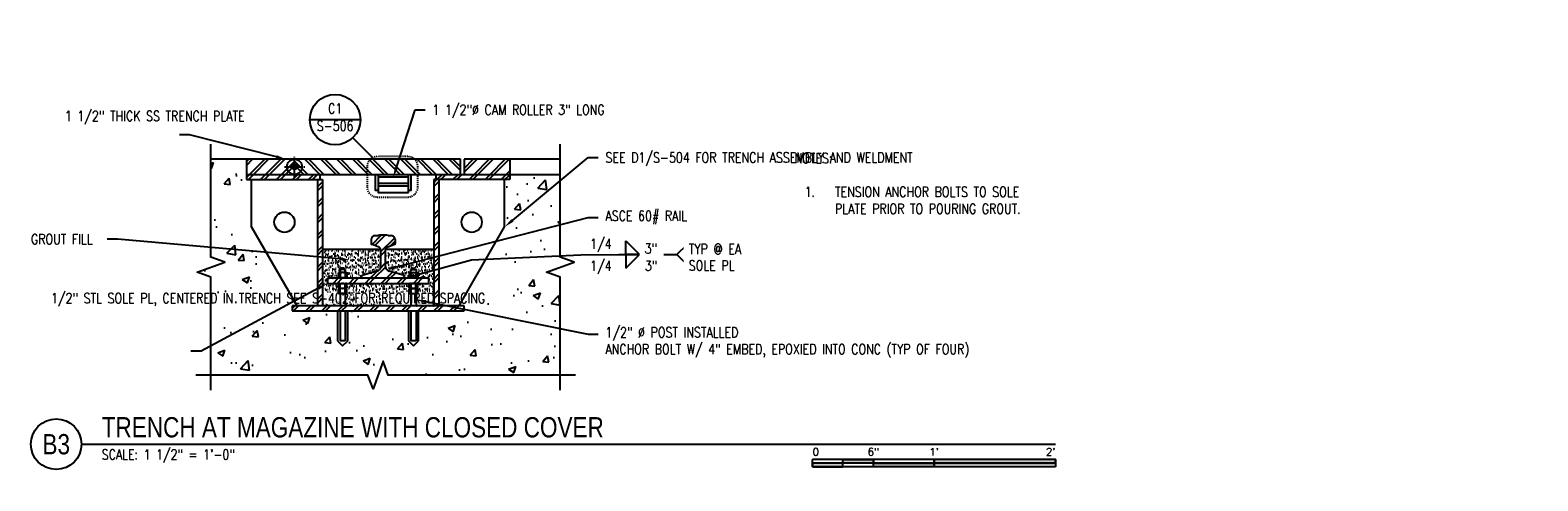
# Model space of a CAD drawing. Header units: inches. Extents: x -53 to 872, y 66 to 205.
# Tile 15 of 29: x 482 to 631, y 76 to 120. Entities that reach past the tile are written whole.
import ezdxf
from ezdxf import colors
from ezdxf.entities.mleader import LeaderData, LeaderLine
from ezdxf.enums import TextEntityAlignment as Align
from ezdxf.math import Vec2, Vec3

# ---------------------------------------------------------------- set-up
doc = ezdxf.new("R2010")
doc.units = ezdxf.units.IN
doc.header["$MEASUREMENT"] = 0
doc.linetypes.add('CENTER2', pattern=[1.125, 0.75, -0.125, 0.125, -0.125])
doc.linetypes.add('Dash', pattern=[0.25, 0.125, -0.125])
for name, color, linetype in [('A-ANNO-NOTE', 2, 'Continuous'), ('A-ANNO-SYMB', 2, 'Continuous'), ('G-ANNO-REFR', 2, 'Continuous'), ('G-Anno-Std-Cntr', 1, 'CENTER2'), ('M-DETL-PATT', 8, 'Continuous'), ('S-ANNO-NOTE', 2, 'Continuous'), ('S-ANNO-SYMB', 2, 'Continuous'), ('S-ANNO-TEXT', 2, 'Continuous'), ('S-DETL', 90, 'Continuous'), ('S-DETL-MEDM', 3, 'Continuous'), ('S-DETL-THIN', 1, 'Continuous')]:
    doc.layers.add(name, color=color, linetype=linetype)
doc.layers.add('A-WALL-PATT', color=8, linetype='Continuous', lineweight=18)
doc.styles.add('Annotative', font='romans.shx', dxfattribs={"width": 0.8, "height": 0.125})
doc.styles.add('Arial', font='romans.shx', dxfattribs={"width": 0.8})
doc.styles.add('ROMANS', font='romans.shx', dxfattribs={"width": 0.8})
doc.styles.add('TITLES', font='swiss.ttf', dxfattribs={"width": 0.8, "height": 0.25})
pattern_1 = [(45, (455.7008, -8.487), (-0.79196, 0.79196), []), (45, (455.7008, -7.287), (-0.79196, 0.79196), [])]

# ---------------------------------------------------------------- blocks, each defined once
blk = doc.blocks.new('*U35')
at = {"layer": 'G-Anno-Std-Cntr', "color": 0, "lineweight": -3, "transparency": 16777216}
for p, q in [((-1, 0), (-0.05, 0)), ((0, 0.05), (0, 1)), ((0.05, 0), (1, 0)), ((0, -1), (0, -0.05))]:
    blk.add_line(p, q, dxfattribs=at)
at = {"layer": 'G-Anno-Std-Cntr', "color": 0, "linetype": 'Continuous', "lineweight": -3, "transparency": 16777216}
for p, q in [((-0.03, 0), (0.03, 0)), ((0, -0.03), (0, 0.03))]:
    blk.add_line(p, q, dxfattribs=at)
blk = doc.blocks.new('HDR-Si_Weld-Symbol - Both-1969908-TRENCH AT MAGAZINE OPEN COVER')
at = {"layer": 'A-ANNO-NOTE'}
for p, q in [((0.031, 0.169), (0.2, 0)), ((0.031, 0), (0.031, 0.169)), ((0.661, 0), (0.786, 0.125)), ((-0.437, 0), (0.671, 0)), ((0.2, 0), (0.031, 0)), ((0.031, -0.169), (0.2, 0)), ((0.031, 0), (0.031, -0.169)), ((0.2, 0), (0.031, 0)), ((0.661, 0), (0.786, -0.125))]:
    blk.add_line(p, q, dxfattribs=at)
blk = doc.blocks.new('Detail Callout AEC')
at = {"color": 0, "linetype": 'ByBlock', "lineweight": -3, "transparency": 16777216}
blk.add_line((0.312, 0), (-0.312, 0), dxfattribs=at)
blk.add_circle((0, 0), 0.312, dxfattribs=at)
at = {"color": 0, "linetype": 'ByBlock', "lineweight": -3, "transparency": 16777216, "style": 'ROMANS', "width": 0.8}
for tag, p in [('SHEETNUMBER', (0, -0.126)), ('VIEWNUMBER', (0, 0.051))]:
    blk.add_attdef(tag, text='', height=0.125, dxfattribs=at).set_placement(p, align=Align.CENTER)
blk = doc.blocks.new('*U27')
for points in [[(-3, -0.281), (-2.625, -0.281), (-2.625, -0.234), (-3, -0.234)], [(-2.625, -0.188), (-2.25, -0.188), (-2.25, -0.234), (-2.625, -0.234)], [(-2.25, -0.235), (-1.5, -0.235), (-1.5, -0.281), (-2.25, -0.281)], [(-1.5, -0.234), (0, -0.234), (0, -0.187), (-1.5, -0.187)]]:
    blk.add_hatch(color=256).paths.add_polyline_path(points)
for p, q in [((0, -0.187), (-3, -0.187)), ((-3, -0.281), (-3, -0.187)), ((0, -0.234), (-3, -0.234)), ((0, -0.281), (-3, -0.281)), ((-2.625, -0.281), (-2.625, -0.188)), ((-2.25, -0.281), (-2.25, -0.188)), ((-1.5, -0.281), (-1.5, -0.188)), ((0, -0.187), (0, -0.281))]:
    blk.add_line(p, q)
at = {"flags": 128}
for points in [[(-3, -0.281), (-2.625, -0.281), (-2.625, -0.234), (-3, -0.234), (-3, -0.281)], [(-2.625, -0.188), (-2.25, -0.188), (-2.25, -0.234), (-2.625, -0.234), (-2.625, -0.188)], [(-2.25, -0.235), (-1.5, -0.235), (-1.5, -0.281), (-2.25, -0.281), (-2.25, -0.235)], [(-1.5, -0.234), (0, -0.234), (0, -0.187), (-1.5, -0.187), (-1.5, -0.234)]]:
    blk.add_lwpolyline(points, close=True, dxfattribs=at)
at = {"style": 'Arial'}
blk.add_text('0', height=0.0937, dxfattribs=at).set_placement((-3, -0.094), align=Align.MIDDLE_LEFT)
for s, p in [('6"', (-2.25, -0.094)), ("1'", (-1.5, -0.094))]:
    blk.add_text(s, height=0.0937, dxfattribs=at).set_placement(p, align=Align.MIDDLE_CENTER)
blk.add_text("2'", height=0.0937, dxfattribs=at).set_placement((0, -0.094), align=Align.MIDDLE_RIGHT)
blk = doc.blocks.new('*U54')
at = {"linetype": 'Continuous', "lineweight": -3}
blk.add_line((1.125, 0.625), (13.152, 0.625), dxfattribs=at)
at = {"lineweight": -3}
blk.add_circle((0.812, 0.625), 0.312, dxfattribs=at)
at = {"lineweight": -3, "style": 'Arial'}
blk.add_attdef('DRAWING_AREA_TITLE', text='', height=0.187, dxfattribs=at).set_placement((1.374, 0.634), align=Align.BOTTOM_LEFT)
blk.add_attdef('X#', text='', height=0.187, dxfattribs=at).set_placement((0.812, 0.625), align=Align.MIDDLE_CENTER)
blk.add_attdef('SCALE:', text='', height=0.0938, dxfattribs=at).set_placement((1.374, 0.561), align=Align.TOP_LEFT)

msp = doc.modelspace()

# ---------------------------------------------------------------- hatches: boundary and pattern name
at = {"layer": 'A-WALL-PATT', "lineweight": -3}
h = msp.add_hatch(dxfattribs=at)
h.set_pattern_fill('AR-CONC', color=8, style=0)
h.set_pattern_definition([(50, (20.8815, -8.487), (7.1726, -0.62752), [0.75, -8.25]), (355, (20.8815, -8.487), (-1.38751, 7.52192), [0.6, -6.6]), (100.4514, (21.479, -8.539), (5.78509, 6.8944), [0.6374, -7.01142]), (46.1842, (20.8815, -6.487), (10.67241, -1.6552), [1.125, -12.375]), (96.6356, (21.771, -6.625), (9.34662, 9.74119), [0.9561, -10.51714]), (351.1842, (20.881, -6.487), (9.34662, 9.74119), [0.9, -9.9]), (21, (21.8815, -6.987), (5.96907, -4.02619), [0.75, -8.25]), (326, (21.8815, -6.987), (2.43315, 7.2515), [0.6, -6.6]), (71.4514, (22.379, -7.3225), (8.40222, 3.22531), [0.6374, -7.01142]), (37.5, (20.8815, -8.487), (0.121599, 3.328939), [0, -6.52, 0, -6.7, 0, -6.625]), (7.5, (20.8815, -8.487), (2.630695, 3.944117), [0, -3.82, 0, -6.37, 0, -2.525]), (327.5, (18.6515, -8.487), (5.338224, -0.225549), [0, -2.5, 0, -7.8, 0, -10.35]), (317.5, (17.6515, -8.487), (5.83186, 1.00105), [0, -3.25, 0, -5.18, 0, -7.35])])
h.paths.add_polyline_path([(534.203, 86.05), (534.203, 95.6989), (532.8293, 96.1989), (535.5767, 97.1989), (534.203, 97.6989), (534.203, 105.8478), (529.203, 105.8478), (529.203, 105.3478), (528.703, 105.3478), (528.703, 100.6748), (524.203, 92.8806), (524.703, 92.8806), (524.703, 92.3806), (520.203, 92.3806), (520.203, 89.4274), (519.703, 88.9274), (519.203, 89.4274), (519.203, 92.3806), (513.203, 92.3806), (513.203, 89.4274), (512.703, 88.9274), (512.203, 89.4274), (512.203, 92.3806), (507.703, 92.3806), (507.703, 92.8806), (508.203, 92.8806), (503.703, 100.6748), (503.703, 105.3478), (503.203, 105.3478), (503.203, 107.3478), (499.6952, 107.3478), (499.6952, 97.6989), (501.0689, 97.1989), (498.3215, 96.1989), (499.6952, 95.6989), (499.6952, 86.05), (515.203, 86.05), (515.703, 84.6763), (516.703, 87.4237), (517.203, 86.05)])
at = {"layer": 'M-DETL-PATT', "lineweight": -3}
h = msp.add_hatch(dxfattribs=at)
h.set_pattern_fill('FP_1', color=8, style=0, pattern_type=2)
h.set_pattern_definition(pattern_1)
h.paths.add_polyline_path([(503.203, 105.8478), (507.953, 105.8478), (507.953, 107.3478), (503.203, 107.3478)])
h = msp.add_hatch(dxfattribs=at)
h.set_pattern_fill('FP_3', color=8, style=0, pattern_type=2)
h.set_pattern_definition([(135, (455.7008, -8.487), (-0.79196, -0.79196), []), (135, (455.7008, -7.287), (-0.79196, -0.79196), [])])
h.paths.add_polyline_path([(507.953, 105.8478), (524.3369, 105.8478), (524.3369, 107.348), (507.953, 107.348)])
h = msp.add_hatch(dxfattribs=at)
h.set_pattern_fill('FP_1', color=8, style=0, pattern_type=2)
h.set_pattern_definition(pattern_1)
h.paths.add_polyline_path([(528.703, 105.8478), (529.203, 105.8478), (529.203, 107.3478), (524.703, 107.3478), (524.703, 105.8478)])
h = msp.add_hatch(dxfattribs=at)
h.set_pattern_fill('FP_1', color=8, style=0, pattern_type=2)
h.set_pattern_definition(pattern_1)
h.paths.add_polyline_path([(503.703, 105.3478), (510.453, 105.3478), (510.453, 105.8478), (503.203, 105.8478), (503.203, 105.3478)])
h.paths.add_polyline_path([(524.703, 105.3478), (529.203, 105.3478), (529.203, 105.8478), (521.953, 105.8478), (521.953, 105.3478)])
h = msp.add_hatch(dxfattribs=at)
h.set_pattern_fill('FP_1', color=8, style=0, pattern_type=2)
h.set_pattern_definition(pattern_1)
h.paths.add_polyline_path([(510.203, 92.8806), (510.703, 92.8806), (510.703, 96.8103), (510.6965, 96.8088), (510.6775, 97.1416), (510.703, 97.1416), (510.703, 105.3478), (510.203, 105.3478), (510.203, 97.809)])
h.paths.add_polyline_path([(521.703, 92.8806), (522.203, 92.8806), (522.203, 105.3478), (521.703, 105.3478), (521.703, 98.4439)])
h = msp.add_hatch(dxfattribs=at)
h.set_pattern_fill('FP_1', color=8, style=0, pattern_type=2)
h.set_pattern_definition(pattern_1)
h.paths.add_polyline_path([(514.6405, 95.5978), (518.7817, 95.6), (518.7967, 95.6062), (518.8097, 95.6161), (518.8196, 95.6291), (518.8259, 95.6441), (518.828, 95.6603), (518.8259, 95.8169), (518.8199, 95.8318), (518.8103, 95.8446), (518.7978, 95.8546), (518.7831, 95.861), (517.3119, 96.2937), (517.1946, 96.3453), (517.0943, 96.425), (517.0176, 96.5276), (516.9694, 96.6463), (516.953, 96.7734), (516.953, 98.4439), (516.9601, 98.5032), (516.9811, 98.5591), (517.0148, 98.6085), (517.0592, 98.6484), (517.1118, 98.6767), (517.8664, 98.9742), (517.8842, 98.9961), (517.8905, 99.0235), (517.8905, 99.4381), (517.8789, 99.5305), (517.845, 99.6172), (517.7906, 99.6929), (517.7194, 99.7528), (517.6355, 99.7933), (517.5443, 99.812), (517.0779, 99.8456), (516.9628, 99.8478), (516.3281, 99.8456), (516.2131, 99.839), (515.8617, 99.812), (515.7705, 99.7933), (515.6866, 99.7528), (515.6154, 99.6929), (515.561, 99.6172), (515.5271, 99.5305), (515.5155, 99.4381), (515.5155, 99.0235), (515.5218, 98.9961), (515.5396, 98.9742), (515.5651, 98.9624), (516.2942, 98.6767), (516.3468, 98.6484), (516.3912, 98.6085), (516.4249, 98.5591), (516.4459, 98.5032), (516.453, 98.4439), (516.453, 96.7734), (516.4366, 96.6463), (516.3884, 96.5276), (516.3117, 96.425), (516.2114, 96.3453), (516.0941, 96.2937), (514.6082, 95.8546), (514.5957, 95.8446), (514.5861, 95.8318), (514.5801, 95.8169), (514.578, 95.8011), (514.5801, 95.6441), (514.5864, 95.6291), (514.5963, 95.6161), (514.6092, 95.6062), (514.6243, 95.6)])
h = msp.add_hatch(dxfattribs=at)
h.set_pattern_fill('AR-SAND', color=8, scale=0.25, style=0)
h.set_pattern_definition([(37.5, (0, 0), (-0.01574834, 0.48170594), [0, -0.38, 0, -0.425, 0, -0.40625]), (7.5, (0, 0), (0.4424442, 0.7055365), [0, -0.205, 0, -0.3425, 0, -0.13125]), (327.5, (-0.3075, 0), (0.77853547, 0.00141476), [0, -0.125, 0, -0.45, 0, -0.5875]), (317.5, (-0.3075, 0), (0.75153165, 0.2194189), [0, -0.0625, 0, -0.295, 0, -0.3375])])
h.paths.add_polyline_path([(521.703, 98.4439), (516.953, 98.4439), (516.953, 96.7734, 0.33270641), (517.3119, 96.2937), (518.7831, 95.861, -0.33270641), (518.828, 95.8011), (518.828, 95.6603, -0.41421356), (518.7655, 95.5978), (519.203, 95.5978), (519.203, 95.6603), (519.3717, 95.6603, -0.26247591), (519.278, 95.7132), (519.278, 96.1075, -0.26247591), (519.3717, 96.1603), (519.453, 96.1603), (519.453, 96.4692, 0.21458834), (519.5379, 96.5563, -0.31496944), (519.5966, 96.5973), (519.8094, 96.5973, -0.31496944), (519.8681, 96.5563, 0.21458834), (519.953, 96.4692), (519.953, 96.1603), (520.0343, 96.1603, -0.26247591), (520.128, 96.1075), (520.128, 95.7132, -0.26247591), (520.0343, 95.6603), (520.203, 95.6603), (520.203, 95.5978), (521.203, 95.5978), (521.203, 95.0978), (520.0234, 95.0978, -0.28912077), (520.128, 95.0455), (520.128, 94.6512, -0.24384896), (520.0419, 94.5986, -0.24384896), (520.128, 94.546), (520.128, 94.1518, -0.26247591), (520.0343, 94.0989), (519.953, 94.0989), (519.953, 92.8806), (521.703, 92.8806)])
h.paths.add_polyline_path([(519.453, 94.0989), (519.3717, 94.0989, -0.26247591), (519.278, 94.1518), (519.278, 94.546, -0.23617522), (519.3609, 94.5984), (519.3717, 94.5984, -0.26247591), (519.278, 94.6512), (519.278, 95.0455, -0.23617522), (519.3609, 95.0978), (513.0234, 95.0978, -0.28912077), (513.128, 95.0455), (513.128, 94.6512, -0.24384896), (513.0419, 94.5986, -0.24384896), (513.128, 94.546), (513.128, 94.1518, -0.26247591), (513.0343, 94.0989), (512.953, 94.0989), (512.953, 92.8806), (519.453, 92.8806)])
h.paths.add_polyline_path([(516.453, 98.4439), (510.703, 98.4439), (510.703, 92.8806), (512.453, 92.8806), (512.453, 94.0989), (512.3717, 94.0989, -0.26247591), (512.278, 94.1518), (512.278, 94.546, -0.23617522), (512.3609, 94.5984), (512.3717, 94.5984, -0.26247591), (512.278, 94.6512), (512.278, 95.0455, -0.23617522), (512.3609, 95.0978), (511.203, 95.0978), (511.203, 95.5978), (512.203, 95.5978), (512.203, 95.6603), (512.3717, 95.6603, -0.26247591), (512.278, 95.7132), (512.278, 96.1075, -0.26247591), (512.3717, 96.1603), (512.453, 96.1603), (512.453, 96.4692, 0.21458834), (512.5379, 96.5563, -0.31496944), (512.5966, 96.5973), (512.8094, 96.5973, -0.31496944), (512.8681, 96.5563, 0.21458834), (512.953, 96.4692), (512.953, 96.1603), (513.0343, 96.1603, -0.26247591), (513.128, 96.1075), (513.128, 95.7132, -0.26247591), (513.0343, 95.6603), (513.203, 95.6603), (513.203, 95.5978), (514.6405, 95.5978, -0.41421356), (514.578, 95.6603), (514.578, 95.8011, -0.33270641), (514.6229, 95.861), (516.0941, 96.2937, 0.33270641), (516.453, 96.7734)])
h = msp.add_hatch(dxfattribs=at)
h.set_pattern_fill('FP_1', color=8, style=0, pattern_type=2)
h.set_pattern_definition(pattern_1)
h.paths.add_polyline_path([(519.4955, 95.0978), (521.203, 95.0978), (521.203, 95.5978), (511.203, 95.5978), (511.203, 95.0978), (518.828, 95.0978)])
h = msp.add_hatch(dxfattribs=at)
h.set_pattern_fill('FP_1', color=8, style=0, pattern_type=2)
h.set_pattern_definition(pattern_1)
h.paths.add_polyline_path([(508.9275, 92.3806), (524.703, 92.3806), (524.703, 92.8806), (507.703, 92.8806), (507.703, 92.3806)])

# ---------------------------------------------------------------- linework, layer by layer
at = {"layer": 'A-ANNO-NOTE', "lineweight": -3}
msp.add_line((525.439, 97.4266), (536.944, 97.9469), dxfattribs=at)
at = {"layer": 'A-ANNO-SYMB', "lineweight": -3}
msp.add_line((515.6739, 107.5094), (513.7196, 109.4827), dxfattribs=at)
at = {"layer": 'A-ANNO-SYMB', "linetype": 'Dash', "lineweight": -3, "ltscale": 0.5}
msp.add_lwpolyline([(515.1176, 106.6132), (515.1176, 104.6251, 0.41421356), (516.1176, 103.6251), (519.1287, 103.6251, 0.41421356), (520.1287, 104.6251), (520.1287, 106.6132, 0.41421356), (519.1287, 107.6132), (516.1176, 107.6132, 0.41421356)], format="xyb", close=True, dxfattribs=at)
at = {"layer": 'S-DETL', "lineweight": -3}
for p, q in [((503.203, 107.3478), (499.6952, 107.3478)), ((529.203, 105.8478), (534.203, 105.8478))]:
    msp.add_line(p, q, dxfattribs=at)
at = {"layer": 'S-DETL-MEDM', "lineweight": -3}
for p, q in [((524.3369, 107.348), (503.203, 107.348)), ((503.203, 107.3478), (503.203, 105.3478)), ((524.3369, 105.8478), (524.3369, 107.348)), ((524.703, 107.3478), (524.703, 105.8478)), ((534.203, 107.3478), (524.703, 107.3478)), ((529.203, 107.3478), (529.203, 105.3478)), ((503.203, 105.8478), (534.203, 105.8478)), ((510.453, 105.8478), (510.453, 105.3478)), ((521.953, 105.3478), (521.953, 105.8478)), ((503.203, 105.3478), (510.703, 105.3478)), ((503.703, 100.6748), (503.703, 105.3478)), ((510.203, 105.3478), (510.203, 92.8806)), ((510.703, 105.3478), (510.703, 92.8806)), ((529.203, 105.3478), (521.703, 105.3478)), ((521.703, 105.3478), (521.703, 92.8806)), ((522.203, 105.3478), (522.203, 92.8806)), ((528.703, 100.6748), (528.703, 105.3478)), ((508.203, 92.8806), (503.703, 100.6748)), ((515.8617, 99.812), (516.2131, 99.839)), ((516.9628, 99.8478), (516.4432, 99.8478)), ((517.1929, 99.839), (517.5443, 99.812)), ((524.203, 92.8806), (528.703, 100.6748)), ((516.453, 98.4439), (510.703, 98.4439)), ((515.5155, 99.4381), (515.5155, 99.0235)), ((516.2942, 98.6767), (515.5651, 98.9624)), ((516.453, 98.4439), (516.453, 96.7734)), ((516.953, 96.7734), (516.953, 98.4439)), ((521.703, 98.4439), (516.953, 98.4439)), ((517.1118, 98.6767), (517.8409, 98.9624)), ((517.8905, 99.4381), (517.8905, 99.0235)), ((521.203, 95.5978), (511.203, 95.5978)), ((511.203, 95.5978), (511.203, 95.0978)), ((513.203, 95.6603), (512.203, 95.6603)), ((512.203, 95.6603), (512.203, 95.5978)), ((512.278, 96.1075), (512.278, 95.7132)), ((513.0343, 96.1603), (512.3717, 96.1603)), ((512.953, 96.4692), (512.453, 96.4692)), ((512.453, 96.4692), (512.453, 96.1603)), ((512.4655, 96.1075), (512.4655, 95.7132)), ((512.8094, 96.5973), (512.5966, 96.5973)), ((512.9405, 96.1075), (512.9405, 95.7132)), ((512.953, 96.1603), (512.953, 96.4692)), ((513.128, 96.1075), (513.128, 95.7132)), ((513.203, 95.5978), (513.203, 95.6603)), ((514.578, 95.8011), (514.578, 95.6603)), ((516.0941, 96.2937), (514.6229, 95.861)), ((518.7831, 95.861), (517.3119, 96.2937)), ((518.828, 95.6603), (518.828, 95.8011)), ((519.203, 95.5978), (519.203, 95.6603)), ((519.203, 95.6603), (520.203, 95.6603)), ((519.278, 96.1075), (519.278, 95.7132)), ((519.3717, 96.1603), (520.0343, 96.1603)), ((519.453, 96.1603), (519.453, 96.4692)), ((519.453, 96.4692), (519.953, 96.4692)), ((519.4655, 96.1075), (519.4655, 95.7132)), ((519.5966, 96.5973), (519.8094, 96.5973)), ((519.9405, 96.1075), (519.9405, 95.7132)), ((519.953, 96.4692), (519.953, 96.1603)), ((520.128, 96.1075), (520.128, 95.7132)), ((520.203, 95.6603), (520.203, 95.5978)), ((521.203, 95.0978), (521.203, 95.5978)), ((511.203, 95.0978), (521.203, 95.0978)), ((512.278, 94.6512), (512.278, 95.0455)), ((512.278, 94.1518), (512.278, 94.546)), ((513.0343, 94.5984), (512.3717, 94.5984)), ((513.0343, 94.0989), (512.3717, 94.0989)), ((512.453, 94.0989), (512.453, 92.8806)), ((512.4655, 94.6512), (512.4655, 95.0455)), ((512.4655, 94.1518), (512.4655, 94.546)), ((512.9405, 94.6512), (512.9405, 95.0455)), ((512.9405, 94.1518), (512.9405, 94.546)), ((512.953, 94.0989), (512.953, 92.8806)), ((513.128, 94.6512), (513.128, 95.0455)), ((513.128, 94.1518), (513.128, 94.546)), ((519.278, 94.6512), (519.278, 95.0455)), ((519.278, 94.1518), (519.278, 94.546)), ((519.3717, 94.5984), (520.0343, 94.5984)), ((519.3717, 94.0989), (520.0343, 94.0989)), ((519.453, 94.0989), (519.453, 92.8806)), ((519.4655, 94.6512), (519.4655, 95.0455)), ((519.4655, 94.1518), (519.4655, 94.546)), ((519.9405, 94.6512), (519.9405, 95.0455)), ((519.9405, 94.1518), (519.9405, 94.546)), ((519.953, 94.0989), (519.953, 92.8806)), ((520.128, 94.6512), (520.128, 95.0455)), ((520.128, 94.1518), (520.128, 94.546)), ((524.703, 92.8806), (507.703, 92.8806)), ((507.703, 92.8806), (507.703, 92.3806)), ((507.703, 92.3806), (524.703, 92.3806)), ((512.453, 92.3806), (512.453, 89.4274)), ((512.953, 92.3806), (512.953, 89.4274)), ((519.453, 92.3806), (519.453, 89.4274)), ((519.953, 92.3806), (519.953, 89.4274)), ((524.703, 92.3806), (524.703, 92.8806)), ((512.953, 89.4274), (512.453, 89.4274)), ((519.953, 89.4274), (519.453, 89.4274))]:
    msp.add_line(p, q, dxfattribs=at)
for points in [[(499.6952, 84.55), (499.6952, 95.6989), (498.3215, 96.1989), (501.0689, 97.1989), (499.6952, 97.6989), (499.6952, 108.8478)], [(534.203, 84.55), (534.203, 95.6989), (532.8293, 96.1989), (535.5767, 97.1989), (534.203, 97.6989), (534.203, 108.8478)], [(516.203, 105.8478), (516.203, 104.2758), (515.953, 104.2758), (515.953, 105.8478)], [(519.453, 105.8478), (519.453, 104.2758), (519.203, 104.2758), (519.203, 105.8478)], [(535.703, 86.05), (517.203, 86.05), (516.703, 87.4237), (515.703, 84.6763), (515.203, 86.05), (498.1952, 86.05)]]:
    msp.add_lwpolyline(points, dxfattribs=at)
for centre, radius in [((507.953, 106.5978), 0.75), ((507.953, 106.5978), 0.25), ((506.953, 101.1363), 1), ((525.453, 101.1363), 1)]:
    msp.add_circle(centre, radius, dxfattribs=at)
for centre, radius, start, end in [((515.8905, 99.4381), 0.375, 94.398705, 180), ((516.4432, 96.8478), 3, 90, 94.398705), ((516.9628, 96.8478), 3, 85.601295, 90), ((517.5155, 99.4381), 0.375, 0, 85.601295), ((515.578, 99.0235), 0.0625, 180, 258.111342), ((516.203, 98.4439), 0.25, 0, 68.602314), ((517.203, 98.4439), 0.25, 111.397686, 180), ((517.828, 99.0235), 0.0625, 281.888658, 0), ((512.3717, 96.0508), 0.1096, 31.171949, 148.828051), ((512.3717, 95.7699), 0.1096, 211.171949, 328.828051), ((512.3987, 96.6071), 0.1482, 291.486002, 339.931337), ((512.703, 95.5946), 0.5652, 65.153553, 114.846447), ((512.703, 96.2261), 0.5652, 245.153553, 294.846447), ((512.5966, 96.5348), 0.0625, 90, 159.931337), ((512.8094, 96.5348), 0.0625, 20.068663, 90), ((513.0073, 96.6071), 0.1482, 200.068663, 248.513998), ((513.0343, 96.0508), 0.1096, 31.171949, 148.828051), ((513.0343, 95.7699), 0.1096, 211.171949, 328.828051), ((514.6405, 95.8011), 0.0625, 106.38954, 180), ((514.6405, 95.6603), 0.0625, 180, 270), ((515.953, 96.7734), 0.5, 286.38954, 360), ((517.453, 96.7734), 0.5, 180, 253.61046), ((518.7655, 95.6603), 0.0625, 270, 0), ((518.7655, 95.8011), 0.0625, 0, 73.61046), ((519.3717, 96.0508), 0.1096, 31.171949, 148.828051), ((519.3717, 95.7699), 0.1096, 211.171949, 328.828051), ((519.3987, 96.6071), 0.1482, 291.486002, 339.931337), ((519.703, 95.5946), 0.5652, 65.153553, 114.846447), ((519.703, 96.2261), 0.5652, 245.153553, 294.846447), ((519.5966, 96.5348), 0.0625, 90, 159.931337), ((519.8094, 96.5348), 0.0625, 20.068663, 90), ((520.0073, 96.6071), 0.1482, 200.068663, 248.513998), ((520.0343, 96.0508), 0.1096, 31.171949, 148.828051), ((520.0343, 95.7699), 0.1096, 211.171949, 328.828051), ((512.3717, 94.9888), 0.1096, 31.171949, 148.828051), ((512.3717, 94.7079), 0.1096, 211.171949, 328.828051), ((512.3717, 94.4893), 0.1096, 31.171949, 148.828051), ((512.3717, 94.2085), 0.1096, 211.171949, 328.828051), ((512.703, 94.5326), 0.5652, 65.153553, 114.846447), ((512.703, 95.1641), 0.5652, 245.153553, 294.846447), ((512.703, 94.0331), 0.5652, 65.153553, 114.846447), ((512.703, 94.6647), 0.5652, 245.153553, 294.846447), ((513.0343, 94.9888), 0.1096, 31.171949, 148.828051), ((513.0343, 94.7079), 0.1096, 211.171949, 328.828051), ((513.0343, 94.4893), 0.1096, 31.171949, 148.828051), ((513.0343, 94.2085), 0.1096, 211.171949, 328.828051), ((519.3717, 94.9888), 0.1096, 31.171949, 148.828051), ((519.3717, 94.7079), 0.1096, 211.171949, 328.828051), ((519.3717, 94.4893), 0.1096, 31.171949, 148.828051), ((519.3717, 94.2085), 0.1096, 211.171949, 328.828051), ((519.703, 94.5326), 0.5652, 65.153553, 114.846447), ((519.703, 95.1641), 0.5652, 245.153553, 294.846447), ((519.703, 94.0331), 0.5652, 65.153553, 114.846447), ((519.703, 94.6647), 0.5652, 245.153553, 294.846447), ((520.0343, 94.9888), 0.1096, 31.171949, 148.828051), ((520.0343, 94.7079), 0.1096, 211.171949, 328.828051), ((520.0343, 94.4893), 0.1096, 31.171949, 148.828051), ((520.0343, 94.2085), 0.1096, 211.171949, 328.828051)]:
    msp.add_arc(centre, radius, start, end, dxfattribs=at)
at = {"layer": 'S-DETL-THIN', "lineweight": -3}
for p, q in [((507.953, 107.3478), (503.203, 107.3478)), ((519.203, 104.9569), (516.203, 104.9569)), ((519.203, 104.7069), (516.203, 104.7069)), ((512.203, 92.3806), (512.203, 89.4274)), ((513.203, 89.4274), (513.203, 92.3806)), ((519.203, 92.3806), (519.203, 89.4274)), ((520.203, 89.4274), (520.203, 92.3806)), ((512.203, 89.4274), (512.703, 88.9274)), ((512.703, 88.9274), (513.203, 89.4274)), ((519.203, 89.4274), (519.703, 88.9274)), ((519.703, 88.9274), (520.203, 89.4274))]:
    msp.add_line(p, q, dxfattribs=at)
msp.add_lwpolyline([(519.203, 104.0819), (519.203, 105.5819), (516.203, 105.5819), (516.203, 104.0819)], close=True, dxfattribs=at)

# ---------------------------------------------------------------- block references
at = {"layer": 'A-ANNO-NOTE', "lineweight": -3, "xscale": 8, "yscale": 8, "zscale": 8}
msp.add_blockref('HDR-Si_Weld-Symbol - Both-1969908-TRENCH AT MAGAZINE OPEN COVER', (540.435, 97.9469), dxfattribs=at)
at = {"layer": 'G-ANNO-REFR', "lineweight": -3}
ref = msp.add_blockref('Detail Callout AEC', (511.9604, 111.259), dxfattribs=dict(at, xscale=8, yscale=8))
ref.add_attrib('VIEWNUMBER', 'C1', dxfattribs={"layer": 'S-ANNO-TEXT', "color": 1, "transparency": 16777216, "height": 1, "style": 'ROMANS', "width": 0.8}).set_placement((511.9604, 111.559), align=Align.BOTTOM_CENTER)
ref.add_attrib('SHEETNUMBER', 'S-506', dxfattribs={"layer": 'S-ANNO-TEXT', "color": 1, "transparency": 16777216, "height": 1, "style": 'ROMANS', "width": 0.8}).set_placement((511.9604, 110.1583), align=Align.CENTER)
at = {"layer": 'G-Anno-Std-Cntr', "lineweight": -3}
msp.add_blockref('*U35', (507.953, 106.5978), dxfattribs=at)
at = {"layer": 'S-ANNO-SYMB', "lineweight": -3}
ref = msp.add_blockref('*U54', (477.9111, 74.2219), dxfattribs=dict(at, xscale=7.999999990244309, yscale=7.999999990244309, zscale=7.999999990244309))
ref.add_attrib('SCALE:', 'SCALE: 1 1/2" = 1\'-0"', dxfattribs={"layer": '0', "lineweight": -3, "height": 1, "style": 'Annotative', "width": 0.796875}).set_placement((488.9055, 78.7066), align=Align.TOP_LEFT)
ref.add_attrib('DRAWING_AREA_TITLE', 'TRENCH AT MAGAZINE WITH CLOSED COVER', dxfattribs={"layer": '0', "lineweight": -3, "height": 2, "style": 'TITLES', "width": 0.796875}).set_placement((488.9055, 79.2932), align=Align.BOTTOM_LEFT)
ref.add_attrib('X#', 'B3', dxfattribs={"layer": '0', "lineweight": -3, "height": 2, "style": 'TITLES', "width": 0.796875}).set_placement((484.4111, 79.2219), align=Align.MIDDLE_CENTER)
at = {"layer": 'S-ANNO-SYMB', "lineweight": -3, "xscale": 8, "yscale": 8, "zscale": 8}
msp.add_blockref('*U27', (583.1269, 79.2219), dxfattribs=at)

# ---------------------------------------------------------------- texts
at = {"layer": 'A-ANNO-NOTE', "insert": (557.3376, 107.9673), "char_height": 1, "width": 26.138523, "attachment_point": 1, "style": 'Annotative'}
msp.add_mtext('NOTES:\\P\\P\\pxi-3,l4,t4;1.^ITENSION ANCHOR BOLTS TO SOLE PLATE PRIOR TO POURING GROUT.', dxfattribs=at)

# ---------------------------------------------------------------- leaders
at = {"layer": 'S-ANNO-NOTE', "lineweight": -3}
ml = msp.add_multileader_mtext('Standard', dxfattribs=at)
ml.set_content('NEOPRENE WEATHER STRIP (CONT) FASTEN W/FLAT HEAD SOCKET CAP SCREWS @ 6" OC, TYP 2" ', color=256, style='Annotative')
ml.set_leader_properties(color=1, linetype='ByLayer', lineweight=-1)
ml.build(insert=Vec2(0, 0))
ml.multileader.update_dxf_attribs({"text_right_attachment_type": 3, "dogleg_length": 0.125, "arrow_head_size": 1, "scale": 8})
ctx = ml.context
ctx.base_point, ctx.scale, ctx.char_height, ctx.arrow_head_size, ctx.landing_gap_size, ctx.plane_origin = Vec3(276.1727, 119.3868), 8, 1, 1, 0.72, Vec3(298.2537, 111.0401)
ctx.right_attachment = 3
notes = []
notes.append((ctx, [(0, (1, 1, 0), (275.1727, 119.3868), (1, 0), 1, [(0, [(272.7972, 109.3442)], 0, [])])]))
ctx.mtext.insert, ctx.mtext.width, ctx.mtext.flow_direction = Vec3(276.8927, 119.9821), 35.455558, 5
ml = msp.add_multileader_mtext('Standard', dxfattribs=at)
ml.set_content('\\A1;1 1/2" THICK SS TRENCH PLATE', color=256, style='Annotative')
ml.set_leader_properties(color=1, linetype='ByLayer', lineweight=-1)
ml.build(insert=Vec2(0, 0))
ml.multileader.update_dxf_attribs({"text_right_attachment_type": 3, "dogleg_length": 0.125, "arrow_head_size": 1, "scale": 8})
ctx = ml.context
ctx.base_point, ctx.scale, ctx.char_height, ctx.arrow_head_size, ctx.landing_gap_size, ctx.plane_origin = Vec3(484.5435, 111.6196), 8, 1, 1, 0.72, Vec3(499.3165, 135.0349)
ctx.right_attachment = 3
notes.append((ctx, [(0, (1, 1, 0), (497.574, 109.7624), (-1, 0), 1, [(0, [(507.1306, 107.348)], 0, [])])]))
ctx.mtext.insert, ctx.mtext.width, ctx.mtext.flow_direction = Vec3(485.2635, 112.1196), 14.190132, 5
ml = msp.add_multileader_mtext('Standard', dxfattribs=at)
ml.set_content('\\A1;1 1/2"%%C CAM ROLLER 3" LONG', color=256, style='Annotative')
ml.set_leader_properties(color=1, linetype='ByLayer', lineweight=-1)
ml.build(insert=Vec2(0, 0))
ml.multileader.update_dxf_attribs({"text_right_attachment_type": 3, "dogleg_length": 0.125, "arrow_head_size": 1, "scale": 8})
ctx = ml.context
ctx.base_point, ctx.scale, ctx.char_height, ctx.arrow_head_size, ctx.landing_gap_size, ctx.plane_origin = Vec3(520.8582, 112.243), 8, 1, 1, 0.72, Vec3(499.3165, 138.7487)
ctx.right_attachment = 3
notes.append((ctx, [(1, (1, 1, 0), (519.8582, 112.243), (1, 0), 1, [(0, [(517.703, 105.5819)], 0, [])])]))
ctx.mtext.insert, ctx.mtext.width, ctx.mtext.flow_direction = Vec3(521.5782, 112.743), 13.578594, 5
ml = msp.add_multileader_mtext('Standard', dxfattribs=at)
ml.set_content('\\pxt3.2,6.4,9.6,12.8,16,19.2,22.4,25.6,28.8,32,35.2,38.4,41.6,44.8,48,51.2,54.4,57.6,60.8,64,67.2,70.4,73.6,76.8,80,83.2,86.4,89.6,92.8,96,99.2,102.4;{\\C256;SEE D1/S-504 FOR TRENCH ASSEMBLY AND WELDMENT}', color=256, style='Annotative')
ml.set_leader_properties(color=1, linetype='ByLayer', lineweight=-1)
ml.build(insert=Vec2(0, 0))
ml.multileader.update_dxf_attribs({"text_right_attachment_type": 3, "dogleg_length": 0.125, "arrow_head_size": 1, "scale": 8})
ctx = ml.context
ctx.base_point, ctx.scale, ctx.char_height, ctx.arrow_head_size, ctx.landing_gap_size, ctx.plane_origin = Vec3(537.944, 107.5208), 8, 1, 1, 0.72, Vec3(558.3858, 94.0687)
ctx.right_attachment = 3
notes.append((ctx, [(0, (1, 1, 0), (536.944, 107.5208), (1, 0), 1, [(0, [(528.703, 100.6748)], 0, [])])]))
ctx.mtext.insert, ctx.mtext.width, ctx.mtext.flow_direction = Vec3(538.664, 108.0208), 13.938234, 5
ml = msp.add_multileader_mtext('Standard', dxfattribs=at)
ml.set_content('1/2" ∅ POST INSTALLED\\PANCHOR BOLT W/ 4" EMBED, EPOXIED INTO CONC (TYP OF FOUR)', color=256, style='Annotative')
ml.set_leader_properties(color=1, linetype='ByLayer', lineweight=-1)
ml.build(insert=Vec2(0, 0))
ml.multileader.update_dxf_attribs({"text_right_attachment_type": 3, "dogleg_length": 0.125, "arrow_head_size": 1, "scale": 8})
ctx = ml.context
ctx.base_point, ctx.scale, ctx.char_height, ctx.arrow_head_size, ctx.landing_gap_size, ctx.plane_origin = Vec3(537.944, 90.1006), 8, 1, 1, 0.72, Vec3(560.2414, 77.6503)
ctx.right_attachment = 3
notes.append((ctx, [(0, (1, 1, 0), (536.944, 90.1006), (1, 0), 1, [(0, [(519.953, 93.4898)], 0, [])])]))
ctx.mtext.insert, ctx.mtext.width, ctx.mtext.flow_direction = Vec3(538.664, 90.7672), 17.532113, 5
ml = msp.add_multileader_mtext('Standard', dxfattribs=at)
ml.set_content('\\A1;COVER PLATE HINGE', color=256, style='Annotative')
ml.set_leader_properties(color=1, linetype='ByLayer', lineweight=-1)
ml.build(insert=Vec2(0, 0))
ml.multileader.update_dxf_attribs({"text_right_attachment_type": 3, "dogleg_length": 0.125, "arrow_head_size": 1, "scale": 8})
ctx = ml.context
ctx.base_point, ctx.scale, ctx.char_height, ctx.arrow_head_size, ctx.landing_gap_size, ctx.plane_origin = Vec3(421.0511, 76.3912), 8, 1, 1, 0.72, Vec3(444.8701, 83.074)
ctx.right_attachment = 3
notes.append((ctx, [(1, (1, 1, 0), (420.0511, 76.3912), (1, 0), 1, [(0, [(416.3766, 84.3412)], 0, [])])]))
ctx.mtext.insert, ctx.mtext.width, ctx.mtext.flow_direction = Vec3(421.7711, 76.8912), 8.317134, 5
at = {"layer": 'S-ANNO-SYMB', "lineweight": -3}
ml = msp.add_multileader_mtext('Standard', dxfattribs=at)
ml.set_content('', color=256, style='Annotative')
ml.set_leader_properties(color=256, linetype='ByLayer', lineweight=-1)
ml.build(insert=Vec2(0, 0))
ml.multileader.update_dxf_attribs({"has_dogleg": 0, "text_right_attachment_type": 3, "dogleg_length": 0.125, "arrow_head_size": 1, "scale": 8})
ctx = ml.context
ctx.base_point, ctx.scale, ctx.char_height, ctx.arrow_head_size, ctx.landing_gap_size, ctx.plane_origin = Vec3(525.439, 97.4266), 8, 1, 1, 0.72, Vec3(518.328, 95.6603)
ctx.right_attachment = 3
notes.append((ctx, [(1, (1, 1, 0), (524.439, 97.4266), (1, 0), 1, [(0, [(518.8097, 95.6161)], 0, [])])]))
ctx.mtext.insert, ctx.mtext.flow_direction = Vec3(526.159, 97.9266), 5
for ctx, leaders in notes:
    for number, flags, end, landing, length, lines in leaders:
        leader = LeaderData()
        leader.index, (leader.has_last_leader_line, leader.has_dogleg_vector, leader.attachment_direction) = number, flags
        leader.last_leader_point, leader.dogleg_vector, leader.dogleg_length = Vec3(end), Vec3(landing), length
        for number, points, colour, breaks in lines:
            line = LeaderLine()
            line.index, line.vertices, line.color, line.breaks = number, Vec3.list(points), colors.encode_raw_color(colour), breaks
            leader.lines.append(line)
        ctx.leaders.append(leader)

# ---------------------------------------------------------------- next in the draw order: texts
at = {"layer": 'A-ANNO-NOTE', "lineweight": -3, "char_height": 1, "line_spacing_factor": 0.981704, "style": 'Annotative', "bg_fill": 2}
for s, insert, width, attachment_point in [('\\pxt3.2,6.4,9.6,12.8,16,19.2,22.4,25.6,28.8,32,35.2,38.4,41.6,44.8,48,51.2,54.4,57.6,60.8,64,67.2,70.4,73.6,76.8,80,83.2,86.4,89.6,92.8,96,99.2,102.4;TYP @ EA SOLE PL', (546.8893, 97.6752), 6.31443, 4), ('\\pxqc,t3.2,6.4,9.6,12.8,16,19.2,22.4,25.6,28.8,32,35.2,38.4,41.6,44.8,48,51.2,54.4,57.6,60.8,64,67.2,70.4,73.6,76.8,80,83.2,86.4,89.6,92.8,96,99.2,102.4;{1/4}', (538.2165, 97.3399), 2.499528, 2), ('\\pxt3.2,6.4,9.6,12.8,16,19.2,22.4,25.6,28.8,32,35.2,38.4,41.6,44.8,48,51.2,54.4,57.6,60.8,64,67.2,70.4,73.6,76.8,80,83.2,86.4,89.6,92.8,96,99.2,102.4;{3"}', (542.5547, 97.3399), 1.383307, 1)]:
    msp.add_mtext(s, dxfattribs=dict(at, insert=insert, width=width, attachment_point=attachment_point))

# ---------------------------------------------------------------- next in the draw order: texts
for s, insert, width, attachment_point in [('\\pxqc,t3.2,6.4,9.6,12.8,16,19.2,22.4,25.6,28.8,32,35.2,38.4,41.6,44.8,48,51.2,54.4,57.6,60.8,64,67.2,70.4,73.6,76.8,80,83.2,86.4,89.6,92.8,96,99.2,102.4;{1/4}', (538.2165, 98.1756), 2.499528, 8), ('\\pxt3.2,6.4,9.6,12.8,16,19.2,22.4,25.6,28.8,32,35.2,38.4,41.6,44.8,48,51.2,54.4,57.6,60.8,64,67.2,70.4,73.6,76.8,80,83.2,86.4,89.6,92.8,96,99.2,102.4;{3"}', (542.5288, 98.04), 1.383307, 7)]:
    msp.add_mtext(s, dxfattribs=dict(at, insert=insert, width=width, attachment_point=attachment_point))

# ---------------------------------------------------------------- next in the draw order: leaders
at = {"layer": 'S-ANNO-NOTE', "lineweight": -3}
ml = msp.add_multileader_mtext('Standard', dxfattribs=at)
ml.set_content('\\A1;1/2" STL SOLE PL, CENTERED IN TRENCH SEE S-402 FOR REQUIRED SPACING', color=256, style='Annotative')
ml.set_leader_properties(color=1, linetype='ByLayer', lineweight=-1)
ml.build(insert=Vec2(0, 0))
ml.multileader.update_dxf_attribs({"text_right_attachment_type": 3, "dogleg_length": 0.125, "arrow_head_size": 1, "scale": 8})
ctx = ml.context
ctx.base_point, ctx.scale, ctx.char_height, ctx.arrow_head_size, ctx.landing_gap_size, ctx.plane_origin = Vec3(483.1721, 93.5931), 8, 1, 1, 0.72, Vec3(511.6969, 95.0977)
ctx.right_attachment = 3
notes = []
notes.append((ctx, [(0, (1, 1, 0), (498.7169, 88.4026), (-1, 0), 1, [(0, [(511.203, 95.0977)], 0, [])])]))
ctx.mtext.insert, ctx.mtext.width, ctx.mtext.flow_direction = Vec3(483.8921, 94.1407), 15.657158, 5
for ctx, leaders in notes:
    for number, flags, end, landing, length, lines in leaders:
        leader = LeaderData()
        leader.index, (leader.has_last_leader_line, leader.has_dogleg_vector, leader.attachment_direction) = number, flags
        leader.last_leader_point, leader.dogleg_vector, leader.dogleg_length = Vec3(end), Vec3(landing), length
        for number, points, colour, breaks in lines:
            line = LeaderLine()
            line.index, line.vertices, line.color, line.breaks = number, Vec3.list(points), colors.encode_raw_color(colour), breaks
            leader.lines.append(line)
        ctx.leaders.append(leader)

# ---------------------------------------------------------------- next in the draw order: leaders
ml = msp.add_multileader_mtext('Standard', dxfattribs=at)
ml.set_content('\\pxt3.2,6.4,9.6,12.8,16,19.2,22.4,25.6,28.8,32,35.2,38.4,41.6,44.8,48,51.2,54.4,57.6,60.8,64,67.2,70.4,73.6,76.8,80,83.2,86.4,89.6,92.8,96,99.2,102.4;{\\C256;ASCE 60# RAIL}', color=256, style='Annotative')
ml.set_leader_properties(color=1, linetype='ByLayer', lineweight=-1)
ml.build(insert=Vec2(0, 0))
ml.multileader.update_dxf_attribs({"text_right_attachment_type": 3, "dogleg_length": 0.125, "arrow_head_size": 1, "scale": 8})
ctx = ml.context
ctx.base_point, ctx.scale, ctx.char_height, ctx.arrow_head_size, ctx.landing_gap_size, ctx.plane_origin = Vec3(537.944, 101.6014), 8, 1, 1, 0.72, Vec3(559.8467, 85.308)
ctx.right_attachment = 3
notes = []
notes.append((ctx, [(0, (1, 1, 0), (536.944, 101.6014), (1, 0), 1, [(0, [(517.0527, 96.4739)], 0, [])])]))
ctx.mtext.insert, ctx.mtext.width, ctx.mtext.flow_direction = Vec3(538.664, 102.268), 10.090878, 5
ml = msp.add_multileader_mtext('Standard', dxfattribs=at)
ml.set_content('\\A1;GROUT FILL', color=256, style='Annotative')
ml.set_leader_properties(color=1, linetype='ByLayer', lineweight=-1)
ml.build(insert=Vec2(0, 0))
ml.multileader.update_dxf_attribs({"text_right_attachment_type": 3, "dogleg_length": 0.125, "arrow_head_size": 1, "scale": 8})
ctx = ml.context
ctx.base_point, ctx.scale, ctx.char_height, ctx.arrow_head_size, ctx.landing_gap_size, ctx.plane_origin = Vec3(481.1911, 99.4725), 8, 1, 1, 0.72, Vec3(499.3165, 129.4287)
ctx.right_attachment = 3
notes.append((ctx, [(0, (1, 1, 0), (490.4502, 99.4725), (-1, 0), 1, [(0, [(513.3952, 97.4376)], 0, [])])]))
ctx.mtext.insert, ctx.mtext.width, ctx.mtext.flow_direction = Vec3(481.9111, 99.9725), 7.934611, 5
for ctx, leaders in notes:
    for number, flags, end, landing, length, lines in leaders:
        leader = LeaderData()
        leader.index, (leader.has_last_leader_line, leader.has_dogleg_vector, leader.attachment_direction) = number, flags
        leader.last_leader_point, leader.dogleg_vector, leader.dogleg_length = Vec3(end), Vec3(landing), length
        for number, points, colour, breaks in lines:
            line = LeaderLine()
            line.index, line.vertices, line.color, line.breaks = number, Vec3.list(points), colors.encode_raw_color(colour), breaks
            leader.lines.append(line)
        ctx.leaders.append(leader)

doc.saveas('drawing.dxf')
